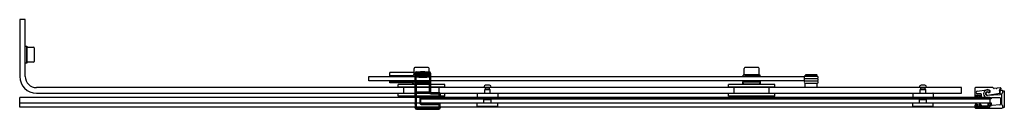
# Model space of a CAD drawing. Header units: millimetres. Extents: x 3785.08 to 3786.48, y 3664.93 to 3665.05.
import ezdxf

# ---------------------------------------------------------------- set-up
doc = ezdxf.new("R2010")
doc.units = ezdxf.units.MM
doc.layers.add('SANINDUSA', color=3, linetype='Continuous')

msp = doc.modelspace()

# ---------------------------------------------------------------- linework, layer by layer
at = {"layer": 'SANINDUSA'}
for p, q in [((3785.0825, 3665.0534), (3785.0825, 3664.9724)), ((3785.0905, 3665.0534), (3785.0825, 3665.0534)), ((3785.0905, 3664.9724), (3785.0905, 3665.0534)), ((3785.0905, 3665.0154), (3785.0925, 3665.0154)), ((3785.0905, 3664.9914), (3785.0905, 3665.0154)), ((3785.0925, 3665.0154), (3785.0925, 3664.9914)), ((3785.0925, 3665.0119), (3785.0928, 3665.0119)), ((3785.0928, 3664.9927), (3785.0928, 3665.014)), ((3785.0928, 3665.014), (3785.1023, 3665.014)), ((3785.1033, 3665.013), (3785.1033, 3664.9937)), ((3785.0925, 3664.9914), (3785.0905, 3664.9914)), ((3785.0928, 3664.9949), (3785.0925, 3664.9949)), ((3785.1023, 3664.9927), (3785.0928, 3664.9927)), ((3785.644, 3664.9781), (3785.6096, 3664.9781)), ((3785.6096, 3664.9731), (3785.6096, 3664.9781)), ((3785.644, 3664.9744), (3785.644, 3664.9839)), ((3785.6643, 3664.9849), (3785.645, 3664.9849)), ((3785.6454, 3664.977), (3785.6458, 3664.9766)), ((3785.6454, 3664.9426), (3785.6454, 3664.977)), ((3785.6458, 3664.9766), (3785.6473, 3664.9766)), ((3785.6458, 3664.9766), (3785.6458, 3664.9741)), ((3785.6473, 3664.9741), (3785.6473, 3664.9766)), ((3785.6478, 3664.9786), (3785.6474, 3664.979)), ((3785.6474, 3664.979), (3785.6538, 3664.979)), ((3785.665, 3664.9786), (3785.6478, 3664.9786)), ((3785.6478, 3664.9786), (3785.6478, 3664.9771)), ((3785.6478, 3664.9771), (3785.665, 3664.9771)), ((3785.654, 3664.9793), (3785.6537, 3664.979)), ((3785.6591, 3664.979), (3785.6537, 3664.979)), ((3785.6539, 3664.9789), (3785.6537, 3664.979)), ((3785.6589, 3664.9789), (3785.6539, 3664.9789)), ((3785.654, 3664.9793), (3785.6588, 3664.9793)), ((3785.6588, 3664.9793), (3785.6591, 3664.979)), ((3785.6589, 3664.9789), (3785.6591, 3664.979)), ((3785.659, 3664.979), (3785.6654, 3664.979)), ((3785.6654, 3664.979), (3785.665, 3664.9786)), ((3785.665, 3664.9771), (3785.665, 3664.9786)), ((3785.6653, 3664.9744), (3785.6653, 3664.9839)), ((3785.6655, 3664.9766), (3785.6655, 3664.9741)), ((3785.6655, 3664.9766), (3785.667, 3664.9766)), ((3785.667, 3664.9766), (3785.6674, 3664.977)), ((3785.667, 3664.9741), (3785.667, 3664.9766)), ((3785.6674, 3664.977), (3785.6674, 3664.9504)), ((3786.114, 3664.9744), (3786.114, 3664.9839)), ((3786.1343, 3664.9849), (3786.115, 3664.9849)), ((3786.1353, 3664.9744), (3786.1353, 3664.9839)), ((3785.5796, 3664.9721), (3786.1996, 3664.9721)), ((3785.5796, 3664.9661), (3785.5796, 3664.9721)), ((3786.1996, 3664.9661), (3785.5796, 3664.9661)), ((3785.6426, 3664.9731), (3785.6096, 3664.9731)), ((3785.6421, 3664.9651), (3785.6096, 3664.9651)), ((3785.6096, 3664.9631), (3785.6096, 3664.9651)), ((3785.6421, 3664.9631), (3785.6096, 3664.9631)), ((3785.6101, 3664.9731), (3785.6101, 3664.9721)), ((3785.6106, 3664.9661), (3785.6106, 3664.9651)), ((3785.6421, 3664.9651), (3785.6421, 3664.9661)), ((3785.6421, 3664.9651), (3785.6421, 3664.9641)), ((3785.6421, 3664.9651), (3785.6671, 3664.9651)), ((3785.6421, 3664.9651), (3785.6421, 3664.9651)), ((3785.6421, 3664.9631), (3785.6421, 3664.9641)), ((3785.6671, 3664.9641), (3785.6421, 3664.9641)), ((3785.6421, 3664.9609), (3785.6421, 3664.9631)), ((3785.643, 3664.9622), (3785.6425, 3664.9641)), ((3785.6426, 3664.9721), (3785.6426, 3664.9741)), ((3785.6653, 3664.9744), (3785.644, 3664.9744)), ((3785.6455, 3664.9738), (3785.6458, 3664.9741)), ((3785.6455, 3664.9718), (3785.6455, 3664.9738)), ((3785.6455, 3664.9718), (3785.647, 3664.9718)), ((3785.6455, 3664.9718), (3785.6455, 3664.9653)), ((3785.6455, 3664.9653), (3785.647, 3664.9653)), ((3785.6455, 3664.9653), (3785.6455, 3664.9633)), ((3785.6455, 3664.9633), (3785.6458, 3664.9631)), ((3785.6457, 3664.9627), (3785.6458, 3664.9628)), ((3785.6474, 3664.9627), (3785.6457, 3664.9627)), ((3785.6457, 3664.9625), (3785.6458, 3664.9626)), ((3785.6473, 3664.9741), (3785.6458, 3664.9741)), ((3785.6458, 3664.9631), (3785.6473, 3664.9631)), ((3785.6458, 3664.9631), (3785.6458, 3664.9628)), ((3785.6458, 3664.9626), (3785.6458, 3664.95)), ((3785.6461, 3664.9741), (3785.6461, 3664.9744)), ((3785.6469, 3664.9723), (3785.6472, 3664.9726)), ((3785.6469, 3664.9648), (3785.6472, 3664.9646)), ((3785.647, 3664.9653), (3785.647, 3664.9718)), ((3785.6472, 3664.9726), (3785.6473, 3664.9741)), ((3785.6473, 3664.9631), (3785.6472, 3664.9646)), ((3785.6473, 3664.9628), (3785.6473, 3664.9631)), ((3785.6473, 3664.9628), (3785.6655, 3664.9628)), ((3785.6473, 3664.95), (3785.6473, 3664.9626)), ((3785.6473, 3664.9626), (3785.6655, 3664.9626)), ((3785.6474, 3664.9627), (3785.6475, 3664.9628)), ((3785.6475, 3664.9628), (3785.6475, 3664.9626)), ((3785.648, 3664.9628), (3785.6648, 3664.9628)), ((3785.648, 3664.9626), (3785.648, 3664.9628)), ((3785.6534, 3664.9721), (3785.6594, 3664.9721)), ((3785.6593, 3664.9721), (3785.6535, 3664.9721)), ((3785.6535, 3664.9721), (3785.6535, 3664.9721)), ((3785.6539, 3664.9719), (3785.6535, 3664.9721)), ((3785.6589, 3664.9719), (3785.6539, 3664.9719)), ((3785.654, 3664.9717), (3785.6588, 3664.9717)), ((3785.6544, 3664.9713), (3785.654, 3664.9717)), ((3785.6544, 3664.9713), (3785.6584, 3664.9713)), ((3785.6584, 3664.9713), (3785.6588, 3664.9717)), ((3785.6589, 3664.9719), (3785.6593, 3664.9721)), ((3785.6593, 3664.9721), (3785.6593, 3664.9721)), ((3785.6624, 3664.9721), (3785.6624, 3664.9721)), ((3785.6631, 3664.9741), (3785.6631, 3664.9744)), ((3785.6648, 3664.9628), (3785.6648, 3664.9626)), ((3785.6653, 3664.9628), (3785.6654, 3664.9627)), ((3785.6653, 3664.9626), (3785.6653, 3664.9628)), ((3785.6671, 3664.9627), (3785.6654, 3664.9627)), ((3785.667, 3664.9741), (3785.6655, 3664.9741)), ((3785.6655, 3664.9741), (3785.6656, 3664.9726)), ((3785.6656, 3664.9646), (3785.6655, 3664.9631)), ((3785.6655, 3664.9631), (3785.667, 3664.9631)), ((3785.6655, 3664.9631), (3785.6655, 3664.9628)), ((3785.6655, 3664.9626), (3785.6655, 3664.95)), ((3785.6656, 3664.9726), (3785.6659, 3664.9723)), ((3785.6656, 3664.9646), (3785.6659, 3664.9648)), ((3785.6658, 3664.9718), (3785.6673, 3664.9718)), ((3785.6658, 3664.9718), (3785.6658, 3664.9653)), ((3785.6658, 3664.9653), (3785.6673, 3664.9653)), ((3785.6663, 3664.9622), (3785.6668, 3664.9641)), ((3785.6666, 3664.9721), (3785.6666, 3664.9741)), ((3785.667, 3664.9741), (3785.6673, 3664.9738)), ((3785.667, 3664.9631), (3785.6673, 3664.9633)), ((3785.667, 3664.9628), (3785.667, 3664.9631)), ((3785.667, 3664.9628), (3785.6671, 3664.9627)), ((3785.667, 3664.95), (3785.667, 3664.9626)), ((3785.667, 3664.9626), (3785.6671, 3664.9625)), ((3785.6671, 3664.9651), (3785.6671, 3664.9661)), ((3785.6671, 3664.9641), (3785.6671, 3664.9651)), ((3785.6671, 3664.9631), (3785.6671, 3664.9641)), ((3785.6671, 3664.9609), (3785.6671, 3664.9631)), ((3785.6673, 3664.9738), (3785.6673, 3664.9718)), ((3785.6673, 3664.9653), (3785.6673, 3664.9718)), ((3785.6673, 3664.9633), (3785.6673, 3664.9653)), ((3786.1121, 3664.9651), (3786.1121, 3664.9661)), ((3786.1121, 3664.9651), (3786.1121, 3664.9641)), ((3786.1121, 3664.9651), (3786.1371, 3664.9651)), ((3786.1121, 3664.9651), (3786.1121, 3664.9651)), ((3786.1121, 3664.9631), (3786.1121, 3664.9641)), ((3786.1371, 3664.9641), (3786.1121, 3664.9641)), ((3786.1121, 3664.9609), (3786.1121, 3664.9631)), ((3786.113, 3664.9622), (3786.1125, 3664.9641)), ((3786.1126, 3664.9721), (3786.1126, 3664.9741)), ((3786.1353, 3664.9744), (3786.114, 3664.9744)), ((3786.1161, 3664.9741), (3786.1161, 3664.9744)), ((3786.1324, 3664.9721), (3786.1324, 3664.9721)), ((3786.1331, 3664.9741), (3786.1331, 3664.9744)), ((3786.1363, 3664.9622), (3786.1368, 3664.9641)), ((3786.1366, 3664.9721), (3786.1366, 3664.9741)), ((3786.1371, 3664.9651), (3786.1371, 3664.9661)), ((3786.1371, 3664.9641), (3786.1371, 3664.9651)), ((3786.1371, 3664.9631), (3786.1371, 3664.9641)), ((3786.1371, 3664.9609), (3786.1371, 3664.9631)), ((3786.1996, 3664.9721), (3786.1996, 3664.9661)), ((3786.2016, 3664.9748), (3786.2011, 3664.9743)), ((3786.2181, 3664.9743), (3786.2011, 3664.9743)), ((3786.2011, 3664.9728), (3786.2011, 3664.9743)), ((3786.2181, 3664.9728), (3786.2011, 3664.9728)), ((3786.2181, 3664.9724), (3786.2011, 3664.9724)), ((3786.2011, 3664.9694), (3786.2181, 3664.9694)), ((3786.2181, 3664.9691), (3786.2011, 3664.9691)), ((3786.2011, 3664.9661), (3786.2181, 3664.9661)), ((3786.2181, 3664.9657), (3786.2011, 3664.9657)), ((3786.2011, 3664.9627), (3786.2181, 3664.9627)), ((3786.2181, 3664.9624), (3786.2011, 3664.9624)), ((3786.2011, 3664.9564), (3786.2011, 3664.9624)), ((3786.2176, 3664.9748), (3786.2016, 3664.9748)), ((3786.2026, 3664.9724), (3786.2026, 3664.9728)), ((3786.2026, 3664.9691), (3786.2026, 3664.9694)), ((3786.2026, 3664.9657), (3786.2026, 3664.9661)), ((3786.2026, 3664.9624), (3786.2026, 3664.9627)), ((3786.2166, 3664.9724), (3786.2166, 3664.9728)), ((3786.2166, 3664.9691), (3786.2166, 3664.9694)), ((3786.2166, 3664.9657), (3786.2166, 3664.9661)), ((3786.2166, 3664.9624), (3786.2166, 3664.9627)), ((3786.2176, 3664.9748), (3786.2181, 3664.9743)), ((3786.2181, 3664.9728), (3786.2181, 3664.9743)), ((3786.2181, 3664.9564), (3786.2181, 3664.9624)), ((3786.4236, 3664.9564), (3785.1065, 3664.9564)), ((3785.1065, 3664.9484), (3786.4236, 3664.9484)), ((3785.6876, 3664.9609), (3785.6216, 3664.9609)), ((3785.6216, 3664.9569), (3785.6216, 3664.9609)), ((3785.6876, 3664.9569), (3785.6216, 3664.9569)), ((3785.6296, 3664.9479), (3785.6296, 3664.9569)), ((3785.6648, 3664.9611), (3785.6444, 3664.9611)), ((3785.6457, 3664.9511), (3785.6457, 3664.9615)), ((3785.6457, 3664.9615), (3785.6457, 3664.9615)), ((3785.6457, 3664.9511), (3785.6457, 3664.9615)), ((3785.6457, 3664.9511), (3785.6457, 3664.9511)), ((3785.6458, 3664.95), (3785.6457, 3664.9501)), ((3785.6458, 3664.9498), (3785.6457, 3664.9499)), ((3785.6457, 3664.9499), (3785.6474, 3664.9499)), ((3785.6458, 3664.9498), (3785.6458, 3664.9278)), ((3785.6655, 3664.95), (3785.6473, 3664.95)), ((3785.6473, 3664.9278), (3785.6473, 3664.9498)), ((3785.6655, 3664.9498), (3785.6473, 3664.9498)), ((3785.6475, 3664.9498), (3785.6474, 3664.9499)), ((3785.6475, 3664.95), (3785.6475, 3664.9498)), ((3785.648, 3664.9498), (3785.648, 3664.95)), ((3785.6648, 3664.9498), (3785.648, 3664.9498)), ((3785.6648, 3664.95), (3785.6648, 3664.9498)), ((3785.6653, 3664.9498), (3785.6653, 3664.95)), ((3785.6654, 3664.9499), (3785.6653, 3664.9498)), ((3785.6654, 3664.9499), (3785.6671, 3664.9499)), ((3785.6655, 3664.9498), (3785.667, 3664.9498)), ((3785.6671, 3664.9501), (3785.667, 3664.95)), ((3785.6671, 3664.9499), (3785.667, 3664.9498)), ((3785.6671, 3664.9615), (3785.6671, 3664.9511)), ((3785.6671, 3664.9615), (3785.6671, 3664.9615)), ((3785.6671, 3664.9615), (3785.6671, 3664.9511)), ((3785.6671, 3664.9511), (3785.6671, 3664.9511)), ((3785.6674, 3664.9504), (3785.6671, 3664.9501)), ((3785.6671, 3664.9501), (3785.6671, 3664.9499)), ((3785.668, 3664.949), (3785.6684, 3664.9494)), ((3785.679, 3664.949), (3785.668, 3664.949)), ((3785.668, 3664.949), (3785.668, 3664.9475)), ((3785.6684, 3664.9494), (3785.6794, 3664.9494)), ((3785.6794, 3664.9494), (3785.679, 3664.949)), ((3785.679, 3664.9475), (3785.679, 3664.949)), ((3785.6796, 3664.9479), (3785.6796, 3664.9569)), ((3785.6876, 3664.9569), (3785.6876, 3664.9609)), ((3785.7344, 3664.9484), (3785.7628, 3664.9484)), ((3785.7434, 3664.9564), (3785.7434, 3664.9571)), ((3785.7539, 3664.9564), (3785.7434, 3664.9564)), ((3785.7446, 3664.9484), (3785.7446, 3664.9536)), ((3785.7449, 3664.9539), (3785.7523, 3664.9539)), ((3785.7456, 3664.9543), (3785.7456, 3664.9564)), ((3785.7516, 3664.9543), (3785.7456, 3664.9543)), ((3785.7462, 3664.954), (3785.7456, 3664.9543)), ((3785.7513, 3664.9597), (3785.7459, 3664.9597)), ((3785.7511, 3664.954), (3785.7516, 3664.9543)), ((3785.7516, 3664.9543), (3785.7516, 3664.9564)), ((3785.7526, 3664.9484), (3785.7526, 3664.9536)), ((3785.7539, 3664.9564), (3785.7539, 3664.9571)), ((3786.1576, 3664.9609), (3786.0916, 3664.9609)), ((3786.0916, 3664.9569), (3786.0916, 3664.9609)), ((3786.1576, 3664.9569), (3786.0916, 3664.9569)), ((3786.0996, 3664.9479), (3786.0996, 3664.9569)), ((3786.1348, 3664.9611), (3786.1144, 3664.9611)), ((3786.1496, 3664.9479), (3786.1496, 3664.9569)), ((3786.1576, 3664.9569), (3786.1576, 3664.9609)), ((3786.3544, 3664.9484), (3786.3828, 3664.9484)), ((3786.3634, 3664.9564), (3786.3634, 3664.9571)), ((3786.3739, 3664.9564), (3786.3634, 3664.9564)), ((3786.3646, 3664.9484), (3786.3646, 3664.9536)), ((3786.3649, 3664.9539), (3786.3723, 3664.9539)), ((3786.3656, 3664.9543), (3786.3656, 3664.9564)), ((3786.3716, 3664.9543), (3786.3656, 3664.9543)), ((3786.3662, 3664.954), (3786.3656, 3664.9543)), ((3786.3713, 3664.9597), (3786.3659, 3664.9597)), ((3786.3711, 3664.954), (3786.3716, 3664.9543)), ((3786.3716, 3664.9543), (3786.3716, 3664.9564)), ((3786.3726, 3664.9484), (3786.3726, 3664.9536)), ((3786.3739, 3664.9564), (3786.3739, 3664.9571)), ((3786.4236, 3664.9484), (3786.4236, 3664.9564)), ((3786.4424, 3664.9555), (3786.4424, 3664.9436)), ((3786.4679, 3664.9565), (3786.4434, 3664.9565)), ((3786.4459, 3664.9513), (3786.4594, 3664.9534)), ((3786.4606, 3664.9458), (3786.4779, 3664.9484)), ((3786.4695, 3664.9553), (3786.4686, 3664.9562)), ((3786.4728, 3664.9555), (3786.4699, 3664.9551)), ((3786.4733, 3664.9552), (3786.473, 3664.9555)), ((3786.474, 3664.9556), (3786.4738, 3664.9552)), ((3786.4786, 3664.9563), (3786.4742, 3664.9557)), ((3786.4783, 3664.954), (3786.4796, 3664.9543)), ((3786.4809, 3664.9523), (3786.4789, 3664.9519)), ((3786.4811, 3664.9481), (3786.482, 3664.949)), ((3786.4812, 3664.9485), (3786.4821, 3664.9494)), ((3786.4824, 3664.9501), (3786.4824, 3664.9511)), ((3786.4824, 3664.95), (3786.4824, 3664.9507)), ((3786.4824, 3664.9501), (3786.4824, 3664.9501)), ((3786.4834, 3664.9517), (3786.4844, 3664.9517)), ((3786.4844, 3664.9517), (3786.4844, 3664.9278)), ((3785.5536, 3664.9421), (3785.0825, 3664.9421)), ((3786.4636, 3664.9421), (3785.5536, 3664.9421)), ((3785.6876, 3664.9479), (3785.6216, 3664.9479)), ((3785.6216, 3664.9444), (3785.6216, 3664.9479)), ((3785.6876, 3664.9444), (3785.6216, 3664.9444)), ((3785.6454, 3664.9426), (3785.6454, 3664.9426)), ((3785.6454, 3664.9418), (3785.6454, 3664.9356)), ((3785.6455, 3664.9346), (3785.6456, 3664.9341)), ((3785.6521, 3664.9403), (3785.6536, 3664.9403)), ((3785.6521, 3664.9403), (3785.6521, 3664.9345)), ((3785.6521, 3664.9345), (3785.6536, 3664.9345)), ((3785.6536, 3664.9418), (3785.6536, 3664.9421)), ((3785.6536, 3664.9418), (3785.6536, 3664.9415)), ((3785.6536, 3664.941), (3785.6536, 3664.9415)), ((3785.6536, 3664.941), (3785.6536, 3664.9406)), ((3785.6536, 3664.9341), (3785.6536, 3664.9406)), ((3786.4636, 3664.9406), (3785.6536, 3664.9406)), ((3785.6536, 3664.9404), (3786.4636, 3664.9404)), ((3785.6536, 3664.9344), (3785.6536, 3664.9404)), ((3785.6536, 3664.9345), (3785.6536, 3664.9403)), ((3786.4636, 3664.9344), (3785.6536, 3664.9344)), ((3785.6539, 3664.9406), (3785.6541, 3664.9408)), ((3785.6797, 3664.9406), (3785.6539, 3664.9406)), ((3785.6541, 3664.9423), (3785.6541, 3664.9408)), ((3785.6795, 3664.9423), (3785.6541, 3664.9423)), ((3785.6541, 3664.9408), (3785.6795, 3664.9408)), ((3785.668, 3664.9475), (3785.679, 3664.9475)), ((3785.6795, 3664.947), (3785.681, 3664.947)), ((3785.6795, 3664.947), (3785.6795, 3664.9423)), ((3785.6795, 3664.9423), (3785.6795, 3664.9408)), ((3785.681, 3664.9423), (3785.6795, 3664.9423)), ((3785.6795, 3664.9408), (3785.6797, 3664.9406)), ((3785.681, 3664.947), (3785.6814, 3664.9474)), ((3785.681, 3664.9423), (3785.681, 3664.947)), ((3785.6812, 3664.9421), (3785.681, 3664.9423)), ((3785.6812, 3664.9425), (3785.6814, 3664.9426)), ((3785.6814, 3664.9474), (3785.6814, 3664.9426)), ((3785.6876, 3664.9444), (3785.6876, 3664.9479)), ((3785.7341, 3664.9481), (3785.7341, 3664.9407)), ((3785.7628, 3664.9404), (3785.7344, 3664.9404)), ((3785.7628, 3664.9344), (3785.7344, 3664.9344)), ((3785.744, 3664.9394), (3785.7435, 3664.9389)), ((3785.7537, 3664.9389), (3785.7435, 3664.9389)), ((3785.7435, 3664.9344), (3785.7435, 3664.9389)), ((3785.7532, 3664.9394), (3785.744, 3664.9394)), ((3785.7446, 3664.9394), (3785.7446, 3664.9404)), ((3785.7526, 3664.9394), (3785.7526, 3664.9404)), ((3785.7532, 3664.9394), (3785.7537, 3664.9389)), ((3785.7537, 3664.9344), (3785.7537, 3664.9389)), ((3785.7631, 3664.9481), (3785.7631, 3664.9407)), ((3786.1576, 3664.9479), (3786.0916, 3664.9479)), ((3786.0916, 3664.9444), (3786.0916, 3664.9479)), ((3786.1576, 3664.9444), (3786.0916, 3664.9444)), ((3786.1576, 3664.9444), (3786.1576, 3664.9479)), ((3786.3541, 3664.9481), (3786.3541, 3664.9407)), ((3786.3828, 3664.9404), (3786.3544, 3664.9404)), ((3786.3828, 3664.9344), (3786.3544, 3664.9344)), ((3786.364, 3664.9394), (3786.3635, 3664.9389)), ((3786.3737, 3664.9389), (3786.3635, 3664.9389)), ((3786.3635, 3664.9344), (3786.3635, 3664.9389)), ((3786.3732, 3664.9394), (3786.364, 3664.9394)), ((3786.3646, 3664.9394), (3786.3646, 3664.9404)), ((3786.3726, 3664.9394), (3786.3726, 3664.9404)), ((3786.3732, 3664.9394), (3786.3737, 3664.9389)), ((3786.3737, 3664.9344), (3786.3737, 3664.9389)), ((3786.3831, 3664.9481), (3786.3831, 3664.9407)), ((3786.4434, 3664.9443), (3786.4434, 3664.945)), ((3786.4434, 3664.9426), (3786.4452, 3664.9426)), ((3786.4506, 3664.9452), (3786.4436, 3664.9452)), ((3786.4436, 3664.9452), (3786.4436, 3664.9442)), ((3786.4436, 3664.9442), (3786.4459, 3664.9442)), ((3786.4436, 3664.9422), (3786.4436, 3664.9404)), ((3786.4459, 3664.9422), (3786.4436, 3664.9422)), ((3786.4436, 3664.9404), (3786.4506, 3664.9404)), ((3786.4436, 3664.9344), (3786.4436, 3664.9326)), ((3786.4506, 3664.9344), (3786.4436, 3664.9344)), ((3786.4437, 3664.9453), (3786.4506, 3664.9453)), ((3786.4452, 3664.944), (3786.4437, 3664.944)), ((3786.4455, 3664.9429), (3786.4455, 3664.9437)), ((3786.4459, 3664.9442), (3786.4459, 3664.9422)), ((3786.4509, 3664.9476), (3786.4462, 3664.9476)), ((3786.4484, 3664.9422), (3786.4484, 3664.9442)), ((3786.4484, 3664.9442), (3786.4506, 3664.9442)), ((3786.4506, 3664.9422), (3786.4484, 3664.9422)), ((3786.4488, 3664.9437), (3786.4488, 3664.9429)), ((3786.4506, 3664.944), (3786.4491, 3664.944)), ((3786.4491, 3664.9426), (3786.4509, 3664.9426)), ((3786.4506, 3664.9442), (3786.4506, 3664.9452)), ((3786.4506, 3664.9404), (3786.4506, 3664.9422)), ((3786.4506, 3664.9326), (3786.4506, 3664.9344)), ((3786.4509, 3664.945), (3786.4509, 3664.9443)), ((3786.4519, 3664.9436), (3786.4519, 3664.9466)), ((3786.4779, 3664.9462), (3786.4605, 3664.9453)), ((3786.4609, 3664.9418), (3786.4609, 3664.9411)), ((3786.4621, 3664.9411), (3786.4621, 3664.9418)), ((3786.4626, 3664.9423), (3786.4646, 3664.9423)), ((3786.4636, 3664.9418), (3786.4636, 3664.9421)), ((3786.4636, 3664.9418), (3786.4636, 3664.9415)), ((3786.4636, 3664.941), (3786.4636, 3664.9415)), ((3786.4636, 3664.941), (3786.4636, 3664.9406)), ((3786.4636, 3664.9406), (3786.4636, 3664.9341)), ((3786.4636, 3664.9404), (3786.4636, 3664.9344)), ((3786.4651, 3664.9418), (3786.4651, 3664.9411)), ((3786.4663, 3664.9411), (3786.4663, 3664.9418)), ((3786.4668, 3664.9423), (3786.4779, 3664.9423)), ((3786.4789, 3664.9413), (3786.4789, 3664.9326)), ((3786.4803, 3664.9377), (3786.4808, 3664.9382)), ((3786.4808, 3664.9365), (3786.4803, 3664.937)), ((3786.4809, 3664.9384), (3786.4809, 3664.9477)), ((3786.4809, 3664.9321), (3786.4809, 3664.9477)), ((3786.4809, 3664.9322), (3786.4809, 3664.9364)), ((3785.5536, 3664.9341), (3785.0825, 3664.9341)), ((3786.4636, 3664.9286), (3785.0825, 3664.9286)), ((3786.4636, 3664.9341), (3785.5536, 3664.9341)), ((3785.6456, 3664.9282), (3785.6454, 3664.9281)), ((3785.6454, 3664.9274), (3785.6454, 3664.9281)), ((3785.6458, 3664.9278), (3785.6454, 3664.9274)), ((3785.6456, 3664.9328), (3785.6456, 3664.9296)), ((3785.6458, 3664.9278), (3785.6473, 3664.9278)), ((3785.6474, 3664.9254), (3785.6478, 3664.9258)), ((3785.6794, 3664.9254), (3785.6474, 3664.9254)), ((3785.6478, 3664.9258), (3785.6478, 3664.9273)), ((3785.679, 3664.9273), (3785.6478, 3664.9273)), ((3785.6478, 3664.9258), (3785.679, 3664.9258)), ((3785.6539, 3664.9342), (3785.6797, 3664.9342)), ((3785.6541, 3664.934), (3785.6539, 3664.9342)), ((3785.6541, 3664.9325), (3785.6541, 3664.934)), ((3785.6795, 3664.934), (3785.6541, 3664.934)), ((3785.6541, 3664.9325), (3785.6795, 3664.9325)), ((3785.679, 3664.9258), (3785.679, 3664.9273)), ((3785.679, 3664.9258), (3785.6794, 3664.9254)), ((3785.6797, 3664.9342), (3785.6795, 3664.934)), ((3785.6795, 3664.934), (3785.6795, 3664.9325)), ((3785.6795, 3664.9325), (3785.681, 3664.9325)), ((3785.6795, 3664.9325), (3785.6795, 3664.9278)), ((3785.681, 3664.9278), (3785.6795, 3664.9278)), ((3785.681, 3664.9325), (3785.6812, 3664.9327)), ((3785.681, 3664.9278), (3785.681, 3664.9325)), ((3785.6814, 3664.9274), (3785.681, 3664.9278)), ((3785.6812, 3664.9296), (3785.6812, 3664.9327)), ((3785.6814, 3664.9281), (3785.6812, 3664.9282)), ((3785.6814, 3664.9281), (3785.6814, 3664.9274)), ((3785.7341, 3664.9295), (3785.7341, 3664.9341)), ((3785.7631, 3664.9294), (3785.7341, 3664.9294)), ((3785.7341, 3664.9284), (3785.7341, 3664.9294)), ((3785.7631, 3664.9284), (3785.7341, 3664.9284)), ((3785.7631, 3664.9295), (3785.7631, 3664.9341)), ((3785.7631, 3664.9284), (3785.7631, 3664.9294)), ((3786.3541, 3664.9295), (3786.3541, 3664.9341)), ((3786.3831, 3664.9294), (3786.3541, 3664.9294)), ((3786.3541, 3664.9284), (3786.3541, 3664.9294)), ((3786.3831, 3664.9284), (3786.3541, 3664.9284)), ((3786.3831, 3664.9295), (3786.3831, 3664.9341)), ((3786.3831, 3664.9284), (3786.3831, 3664.9294)), ((3786.4424, 3664.9311), (3786.4424, 3664.9281)), ((3786.4452, 3664.9321), (3786.4434, 3664.9321)), ((3786.4434, 3664.9297), (3786.4434, 3664.9304)), ((3786.4434, 3664.9271), (3786.4811, 3664.9271)), ((3786.4436, 3664.9326), (3786.4459, 3664.9326)), ((3786.4459, 3664.9306), (3786.4436, 3664.9306)), ((3786.4436, 3664.9306), (3786.4436, 3664.9296)), ((3786.4436, 3664.9296), (3786.4506, 3664.9296)), ((3786.4437, 3664.9307), (3786.4452, 3664.9307)), ((3786.4506, 3664.9294), (3786.4437, 3664.9294)), ((3786.4455, 3664.931), (3786.4455, 3664.9318)), ((3786.4459, 3664.9326), (3786.4459, 3664.9306)), ((3786.4484, 3664.9326), (3786.4506, 3664.9326)), ((3786.4484, 3664.9306), (3786.4484, 3664.9326)), ((3786.4506, 3664.9306), (3786.4484, 3664.9306)), ((3786.4488, 3664.9318), (3786.4488, 3664.931)), ((3786.4509, 3664.9321), (3786.4491, 3664.9321)), ((3786.4491, 3664.9307), (3786.4506, 3664.9307)), ((3786.4506, 3664.9296), (3786.4506, 3664.9306)), ((3786.4509, 3664.9304), (3786.4509, 3664.9297)), ((3786.4519, 3664.9308), (3786.4519, 3664.9311)), ((3786.4605, 3664.9303), (3786.453, 3664.9298)), ((3786.4609, 3664.9337), (3786.4609, 3664.9308)), ((3786.4621, 3664.931), (3786.4621, 3664.9337)), ((3786.4647, 3664.9306), (3786.4627, 3664.9305)), ((3786.4636, 3664.9341), (3786.4636, 3664.9338)), ((3786.4636, 3664.9328), (3786.4636, 3664.9338)), ((3786.4636, 3664.9328), (3786.4636, 3664.9296)), ((3786.4636, 3664.9286), (3786.4636, 3664.9296)), ((3786.4651, 3664.9337), (3786.4651, 3664.9311)), ((3786.4663, 3664.9313), (3786.4663, 3664.9337)), ((3786.478, 3664.9316), (3786.4669, 3664.9308)), ((3786.482, 3664.9307), (3786.4811, 3664.9316)), ((3786.4821, 3664.9305), (3786.4812, 3664.9315)), ((3786.4824, 3664.9284), (3786.4824, 3664.9298)), ((3786.4824, 3664.9288), (3786.4824, 3664.9298)), ((3786.4844, 3664.9278), (3786.4834, 3664.9278))]:
    msp.add_line(p, q, dxfattribs=at)
at = {"layer": 'SANINDUSA', "ltscale": 10}
msp.add_line((3785.0825, 3664.9286), (3785.0825, 3664.9421), dxfattribs=at)
at = {"layer": 'SANINDUSA'}
for centre, radius, start, end in [((3785.1023, 3665.013), 0.001, 0, 90), ((3785.1023, 3664.9937), 0.001, 270, 0), ((3785.645, 3664.9839), 0.001, 90, 180), ((3785.6539, 3664.9788), 0.000144, 338.2447, 60), ((3785.6589, 3664.9788), 0.000144, 120, 201.7553), ((3785.6643, 3664.9839), 0.001, 0, 90), ((3786.115, 3664.9839), 0.001, 90, 180), ((3786.1343, 3664.9839), 0.001, 0, 90), ((3785.1065, 3664.9724), 0.024, 180, 270), ((3785.1065, 3664.9724), 0.016, 180, 270), ((3785.6564, 3665.0719), 0.1001, 264.5435, 268.5641), ((3785.649, 3664.9725), 0.00217, 185.005, 198.8651), ((3785.649, 3664.9646), 0.00217, 161.1324, 174.9975), ((3785.6564, 3664.8652), 0.1001, 84.5255, 95.4565), ((3785.6564, 3665.0719), 0.1006, 264.6327, 268.7818), ((3785.6564, 3664.8652), 0.1006, 84.6151, 95.3673), ((3785.6564, 3665.0719), 0.0998, 264.6918, 275.3262), ((3785.6564, 3664.8652), 0.0998, 84.6738, 95.3082), ((3785.6564, 3665.0719), 0.0983, 264.6918, 275.3262), ((3785.6564, 3664.8652), 0.0983, 84.6738, 95.3082), ((3785.6536, 3664.9727), 0.000652, 254.7859, 270.4494), ((3785.6539, 3664.9718), 0.000144, 323.7076, 60), ((3785.6564, 3665.0719), 0.1006, 271.2363, 275.3849), ((3785.6589, 3664.9718), 0.000144, 120, 216.2924), ((3785.6564, 3665.0719), 0.1001, 271.4545, 275.4745), ((3785.6638, 3664.9725), 0.00217, 341.0923, 354.9415), ((3785.6638, 3664.9646), 0.00217, 5.056, 18.9102), ((3786.2011, 3664.9709), 0.0015, 90, 270), ((3786.2011, 3664.9676), 0.0015, 90, 270), ((3786.2011, 3664.9642), 0.0015, 90, 270), ((3786.2181, 3664.9709), 0.0015, 270, 90), ((3786.2181, 3664.9676), 0.0015, 270, 90), ((3786.2181, 3664.9642), 0.0015, 270, 90), ((3785.6444, 3664.9626), 0.0015, 195.0662, 270), ((3785.646, 3664.9606), 0.0005, 37.385, 90), ((3785.6632, 3664.9606), 0.0005, 90, 142.615), ((3785.6648, 3664.9626), 0.0015, 270, 344.9338), ((3785.7344, 3664.9481), 0.0003, 90, 180), ((3785.7459, 3664.9571), 0.00256, 90, 180), ((3785.7449, 3664.9536), 0.0003, 90, 180), ((3785.7461, 3664.9539), 0.000144, 0.1548, 60), ((3785.7511, 3664.9539), 0.000144, 120, 179.8452), ((3785.7513, 3664.9571), 0.00256, 0, 90), ((3785.7523, 3664.9536), 0.0003, 0, 90), ((3785.7628, 3664.9481), 0.0003, 0, 90), ((3786.1144, 3664.9626), 0.0015, 195.0662, 270), ((3786.116, 3664.9606), 0.0005, 37.385, 90), ((3786.1332, 3664.9606), 0.0005, 90, 142.615), ((3786.1348, 3664.9626), 0.0015, 270, 344.9338), ((3786.3544, 3664.9481), 0.0003, 90, 180), ((3786.3659, 3664.9571), 0.00256, 90, 180), ((3786.3649, 3664.9536), 0.0003, 90, 180), ((3786.3661, 3664.9539), 0.000144, 0.1548, 60), ((3786.3711, 3664.9539), 0.000144, 120, 179.8452), ((3786.3713, 3664.9571), 0.00256, 0, 90), ((3786.3723, 3664.9536), 0.0003, 0, 90), ((3786.3828, 3664.9481), 0.0003, 0, 90), ((3786.4434, 3664.9555), 0.001, 90, 180), ((3786.4462, 3664.9495), 0.00183, 98.9939, 270), ((3786.4603, 3664.9476), 0.00537, 55.3737, 271.6209), ((3786.4603, 3664.9479), 0.0026, 53.9783, 273), ((3786.4603, 3664.9479), 0.0021, 52.1849, 278.3756), ((3786.4603, 3664.9475), 0.00598, 55.5307, 98.9939), ((3786.4627, 3664.951), 0.00177, 232.1849, 55.5307), ((3786.4626, 3664.951), 0.00125, 233.9783, 55.3737), ((3786.4679, 3664.9555), 0.001, 45, 90), ((3786.4698, 3664.9556), 0.0005, 225, 278), ((3786.4728, 3664.9552), 0.0003, 53, 98), ((3786.4728, 3664.9552), 0.0003, 53, 98), ((3786.4728, 3664.9552), 0.0003, 53, 98), ((3786.4728, 3664.9552), 0.0003, 53, 98), ((3786.4735, 3664.9554), 0.0003, 233, 323), ((3786.4735, 3664.9554), 0.0003, 233, 323), ((3786.4735, 3664.9554), 0.0003, 233, 323), ((3786.4735, 3664.9554), 0.0003, 233, 323), ((3786.4743, 3664.9554), 0.0003, 98, 143), ((3786.4743, 3664.9554), 0.0003, 98, 143), ((3786.4743, 3664.9554), 0.0003, 98, 143), ((3786.4743, 3664.9554), 0.0003, 98, 143), ((3786.4786, 3664.953), 0.001, 107.0409, 195.5318), ((3786.4603, 3664.9479), 0.018, 3.1257, 15.5318), ((3786.4778, 3664.9489), 0.0005, 278.3756, 3.1257), ((3786.479, 3664.9514), 0.0005, 102.0409, 190.5318), ((3786.4603, 3664.9479), 0.0185, 357.7502, 10.5318), ((3786.4787, 3664.9553), 0.001, 22.0416, 98), ((3786.4603, 3664.9479), 0.0208, 19.8637, 22.0416), ((3786.4794, 3664.9548), 0.0005, 287.0409, 19.8637), ((3786.4811, 3664.9511), 0.00125, 0, 102.0409), ((3786.4819, 3664.9477), 0.001, 135, 180), ((3786.4811, 3664.95), 0.00135, 315.4448, 0), ((3786.4814, 3664.9501), 0.001, 315, 0), ((3786.4834, 3664.9507), 0.001, 90, 180), ((3785.6541, 3664.9403), 0.000501, 135.0045, 179.9811), ((3785.6541, 3664.9345), 0.000501, 180.019, 224.9954), ((3785.6796, 3664.9421), 0.0016, 350.2247, 359.4609), ((3785.7344, 3664.9407), 0.0003, 180, 270), ((3785.7344, 3664.9341), 0.0003, 90, 180), ((3785.7628, 3664.9407), 0.0003, 270, 0), ((3785.7628, 3664.9341), 0.0003, 0, 90), ((3786.3544, 3664.9407), 0.0003, 180, 270), ((3786.3544, 3664.9341), 0.0003, 90, 180), ((3786.3828, 3664.9407), 0.0003, 270, 0), ((3786.3828, 3664.9341), 0.0003, 0, 90), ((3786.4434, 3664.9436), 0.001, 180, 270), ((3786.4437, 3664.945), 0.0003, 90, 180), ((3786.4437, 3664.9443), 0.0003, 180, 270), ((3786.4452, 3664.9437), 0.0003, 0, 90), ((3786.4452, 3664.9429), 0.0003, 270, 0), ((3786.4491, 3664.9437), 0.0003, 90, 180), ((3786.4491, 3664.9429), 0.0003, 180, 270), ((3786.4506, 3664.945), 0.0003, 0, 90), ((3786.4506, 3664.9443), 0.0003, 270, 0), ((3786.4509, 3664.9466), 0.001, 0, 90), ((3786.4509, 3664.9436), 0.001, 270, 0), ((3786.4604, 3664.9418), 0.0005, 0, 91.6209), ((3786.4615, 3664.9411), 0.0006, 180, 0), ((3786.4615, 3664.9411), 0.0006, 180, 360), ((3786.4615, 3664.9411), 0.0006, 180, 360), ((3786.4615, 3664.9411), 0.0006, 180, 360), ((3786.4615, 3664.9337), 0.0006, 0, 180), ((3786.4615, 3664.9337), 0.0006, 0, 180), ((3786.4615, 3664.9337), 0.0006, 0, 180), ((3786.4615, 3664.9337), 0.0006, 0, 180), ((3786.4626, 3664.9418), 0.0005, 90, 180), ((3786.4646, 3664.9418), 0.0005, 0, 90), ((3786.4657, 3664.9411), 0.0006, 180, 0), ((3786.4657, 3664.9411), 0.0006, 180, 360), ((3786.4657, 3664.9411), 0.0006, 180, 360), ((3786.4657, 3664.9411), 0.0006, 180, 360), ((3786.4657, 3664.9337), 0.0006, 0, 180), ((3786.4657, 3664.9337), 0.0006, 0, 180), ((3786.4657, 3664.9337), 0.0006, 0, 180), ((3786.4657, 3664.9337), 0.0006, 0, 180), ((3786.4668, 3664.9418), 0.0005, 90, 180), ((3786.4778, 3664.9472), 0.001, 273, 357.7502), ((3786.4779, 3664.9413), 0.001, 0, 90), ((3786.4807, 3664.9374), 0.0005, 135, 225), ((3786.4807, 3664.9374), 0.0005, 135, 225), ((3786.4807, 3664.9374), 0.0005, 135, 225), ((3786.4807, 3664.9374), 0.0005, 135, 225), ((3786.4806, 3664.9384), 0.00025, 315, 0), ((3786.4806, 3664.9384), 0.00025, 315.0003, 359.9997), ((3786.4806, 3664.9384), 0.00025, 315.0003, 359.9997), ((3786.4806, 3664.9384), 0.00025, 315.0003, 359.9997), ((3786.4806, 3664.9364), 0.00025, 0, 45), ((3786.4806, 3664.9364), 0.00025, 0.0003, 44.9997), ((3786.4806, 3664.9364), 0.00025, 0.0003, 44.9997), ((3786.4806, 3664.9364), 0.00025, 0.0003, 44.9997), ((3786.4816, 3664.9477), 0.00065, 135.4448, 180), ((3785.7342, 3664.9295), 0.0001, 180, 270), ((3785.763, 3664.9295), 0.0001, 270, 0), ((3786.3542, 3664.9295), 0.0001, 180, 270), ((3786.383, 3664.9295), 0.0001, 270, 0), ((3786.4434, 3664.9311), 0.001, 90, 180), ((3786.4434, 3664.9281), 0.001, 180, 270), ((3786.4437, 3664.9304), 0.0003, 90, 180), ((3786.4437, 3664.9297), 0.0003, 180, 270), ((3786.4452, 3664.9318), 0.0003, 0, 90), ((3786.4452, 3664.931), 0.0003, 270, 0), ((3786.4491, 3664.9318), 0.0003, 90, 180), ((3786.4491, 3664.931), 0.0003, 180, 270), ((3786.4506, 3664.9304), 0.0003, 0, 90), ((3786.4506, 3664.9297), 0.0003, 270, 0), ((3786.4509, 3664.9311), 0.001, 0, 90), ((3786.4529, 3664.9308), 0.001, 180, 274.057), ((3786.4604, 3664.9308), 0.0005, 274.057, 0), ((3786.4626, 3664.931), 0.0005, 180, 274.057), ((3786.4646, 3664.9311), 0.0005, 274.057, 0), ((3786.4668, 3664.9313), 0.0005, 180, 274.057), ((3786.4779, 3664.9326), 0.001, 274.057, 0), ((3786.4819, 3664.9322), 0.001, 180, 225.0893), ((3786.4816, 3664.9321), 0.00065, 180, 224.3824), ((3786.4811, 3664.9284), 0.00125, 270, 0), ((3786.4811, 3664.9298), 0.00135, 0, 45), ((3786.4814, 3664.9298), 0.001, 0.5341, 45.0893), ((3786.4834, 3664.9288), 0.001, 180, 270)]:
    msp.add_arc(centre, radius, start, end, dxfattribs=at)
for centre, major_axis, ratio, start_param, end_param in [((3785.6474, 3664.977), (-0.00141, 0.00141), 0.999695, 5.497939, 7.068431), ((3785.6478, 3664.9766), (-0.00141, -0.00141), 0.999848, 3.927143, 5.497635), ((3785.6478, 3664.9766), (-0.000354, 0.000354), 0.999695, 5.497939, 7.068431), ((3785.6564, 3664.9787), (0.003, 0), 0.017455, 2.490845, 6.933933), ((3785.665, 3664.9766), (-0.00141, 0.00141), 0.999848, 3.927143, 5.497635), ((3785.665, 3664.9766), (0.000354, 0.000354), 0.999695, 5.497939, 7.068431), ((3785.6654, 3664.977), (0.00141, 0.00141), 0.999695, 5.497939, 7.068431), ((3785.6546, 3664.9741), (-0.012, 0), 0.000227, 3.141593, 6.283185), ((3785.647, 3664.9738), (0.00101, -0.00111), 0.999722, 3.974746, 5.450032), ((3785.647, 3664.9633), (0.00101, 0.00111), 0.999722, 0.833153, 2.308439), ((3785.6457, 3664.9615), (0, -0.0012), 0.017455, 3.159046, 4.712389), ((3785.6457, 3664.9615), (0, 0.001), 0.017455, 0.017453, 1.570796), ((3785.6473, 3664.9741), (-0.00101, 0.00111), 0.999721, 0.831859, 2.309733), ((3785.6473, 3664.9631), (0.00101, 0.00111), 0.999721, 0.831859, 2.309733), ((3785.6473, 3664.9628), (0.0015, 0), 0.017455, 1.570796, 3.124139), ((3785.6473, 3664.9626), (-0.0015, 0), 0.017455, 4.712389, 6.265732), ((3785.6546, 3664.9721), (-0.012, 0), 0.000227, 2.356109, 5.497873), ((3785.6474, 3664.9615), (0, -0.0012), 0.017455, 3.159046, 3.503264), ((3785.648, 3664.9628), (0.0005, 0), 0.017455, 1.570796, 3.124139), ((3785.6546, 3664.9721), (-0.0078, 0), 0.000227, 3.141593, 5.297135), ((3785.6648, 3664.9628), (0.0005, 0), 0.017455, 0.017453, 1.570796), ((3785.6654, 3664.9615), (0, 0.0012), 0.017455, 5.921514, 6.265732), ((3785.6655, 3664.9628), (0.0015, 0), 0.017455, 0.017453, 1.570796), ((3785.6655, 3664.9626), (-0.0015, 0), 0.017455, 3.159046, 4.712389), ((3785.6655, 3664.9741), (-0.00101, -0.00111), 0.999721, 0.832017, 2.309576), ((3785.6655, 3664.9631), (0.00101, -0.00111), 0.999721, 0.832017, 2.309576), ((3785.6658, 3664.9738), (0.00101, 0.00111), 0.999722, 3.974903, 5.449875), ((3785.6658, 3664.9633), (0.00101, -0.00111), 0.999722, 0.83331, 2.308282), ((3785.6671, 3664.9615), (0, 0.0012), 0.017455, 4.712389, 6.265732), ((3785.6671, 3664.9615), (0, -0.001), 0.017455, 1.570796, 3.124139), ((3786.1246, 3664.9741), (-0.012, 0), 0.000227, 3.141593, 6.283185), ((3786.1246, 3664.9721), (-0.012, 0), 0.000227, 2.278381, 5.627762), ((3786.1246, 3664.9721), (-0.0078, 0), 0.000227, 3.141593, 5.497746), ((3785.6457, 3664.9511), (0, -0.0012), 0.017455, 4.712389, 6.265732), ((3785.6457, 3664.9511), (0, 0.001), 0.017455, 1.570796, 3.124139), ((3785.6473, 3664.95), (0.0015, 0), 0.017455, 3.159046, 4.712389), ((3785.6473, 3664.9498), (-0.0015, 0), 0.017455, 0.017453, 1.570796), ((3785.6474, 3664.9511), (0, -0.0012), 0.017455, 5.921514, 6.265732), ((3785.648, 3664.9498), (-0.0005, 0), 0.017455, 0.017453, 1.570796), ((3785.6648, 3664.9498), (-0.0005, 0), 0.017455, 1.570796, 3.124139), ((3785.6654, 3664.9511), (0, 0.0012), 0.017455, 3.159046, 3.503264), ((3785.6655, 3664.95), (0.0015, 0), 0.017455, 4.712389, 6.265732), ((3785.668, 3664.95), (-0.00177, -0.00177), 0.999695, 5.578075, 7.068431), ((3785.668, 3664.95), (-0.000708, -0.000708), 0.998783, 5.673241, 7.068431), ((3785.6671, 3664.9511), (0, 0.0012), 0.017455, 3.704934, 4.712389), ((3785.6671, 3664.9511), (0, -0.001), 0.017455, 0.017453, 1.570796), ((3785.6684, 3664.9504), (-0.000707, -0.000707), 0.999695, 5.497939, 7.068431), ((3785.674, 3664.9491), (0.003, 0), 0.017455, 4.712389, 10.995574), ((3785.679, 3664.947), (-0.00141, 0.00141), 0.999848, 3.927143, 5.497635), ((3785.6794, 3664.9474), (0.00141, 0.00141), 0.999695, 5.497939, 7.068431), ((3785.6454, 3664.9418), (0, 0.00085), 0.017455, 4.712389, 6.265732), ((3785.6455, 3664.9356), (0, -0.001), 0.017455, 4.712389, 6.195919), ((3785.6541, 3664.9403), (0.00141, 0.00141), 0.999695, 0.785246, 2.356347), ((3785.6541, 3664.9345), (0.00141, -0.00141), 0.999695, 3.926839, 5.497939), ((3785.6539, 3664.9401), (-0.000354, -0.000354), 0.999695, 3.926839, 4.408005), ((3785.6541, 3664.9403), (0.000354, 0.000354), 0.997872, 0.785246, 1.570796), ((3785.674, 3664.9407), (-0.003, 0), 0.017455, 4.712389, 10.995574), ((3785.679, 3664.947), (0.000354, 0.000354), 0.999695, 5.497939, 7.068431), ((3785.6795, 3664.9423), (-0.00106, -0.00106), 0.999695, 0.78555, 2.356042), ((3785.6797, 3664.9421), (0.00106, -0.00106), 0.999695, 5.497939, 6.896147), ((3785.6812, 3664.9418), (0, -0.00065), 0.017455, 3.159046, 4.307135), ((3785.6474, 3664.9274), (-0.00141, -0.00141), 0.999695, 5.497939, 7.068431), ((3785.6456, 3664.9328), (0, 0.00135), 0.017455, 4.712389, 6.195919), ((3785.6456, 3664.9296), (0, 0.00135), 0.017455, 3.159046, 4.712389), ((3785.6478, 3664.9278), (0.00141, -0.00141), 0.999848, 3.927143, 5.497635), ((3785.6478, 3664.9278), (-0.000354, -0.000354), 0.999695, 5.497939, 7.068431), ((3785.6539, 3664.9347), (-0.000354, 0.000354), 0.999695, 1.875313, 2.356347), ((3785.6541, 3664.9345), (0.000354, -0.000354), 0.997872, 4.712389, 5.497939), ((3785.679, 3664.9278), (0.00141, 0.00141), 0.999848, 3.927143, 5.497635), ((3785.679, 3664.9278), (0.000354, -0.000354), 0.999695, 5.497939, 7.068431), ((3785.6794, 3664.9274), (0.00141, -0.00141), 0.999695, 5.497939, 7.068431), ((3785.6795, 3664.9325), (0.00106, -0.00106), 0.999695, 0.78555, 2.356042), ((3785.6797, 3664.9327), (0.00106, 0.00106), 0.999695, 5.497939, 7.068431), ((3785.6812, 3664.9296), (0, -0.00135), 0.017455, 4.712389, 6.265732)]:
    msp.add_ellipse(centre, major_axis=major_axis, ratio=ratio, start_param=start_param, end_param=end_param, dxfattribs=at)

doc.saveas('drawing.dxf')
